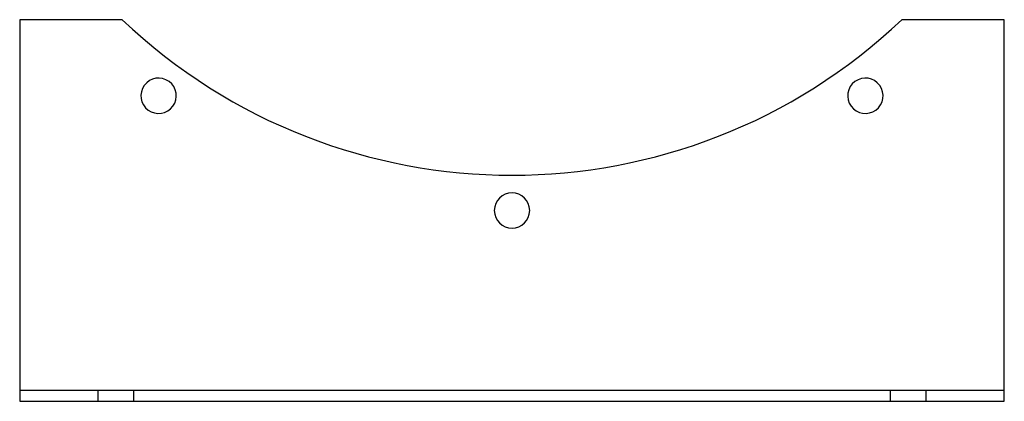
# Model space of a CAD drawing. Header units: millimetres. Extents: x -174 to 174, y -68 to 68.
import ezdxf

# ---------------------------------------------------------------- set-up
doc = ezdxf.new("R2010")
doc.units = ezdxf.units.MM
doc.layers.add('HIDDEN', color=7, linetype='Continuous')
doc.layers.add('THICK', color=7, linetype='Continuous')

msp = doc.modelspace()

# ---------------------------------------------------------------- linework, layer by layer
at = {"layer": 'HIDDEN'}
for p, q in [((-174, 67.5), (-174, 67.5)), ((-137.75, 67.5), (-137.75, 67.5)), ((137.75, 67.5), (137.75, 67.5)), ((174, 67.5), (174, 67.5)), ((-174, -63.5), (174, -63.5)), ((-174, -63.5), (-174, -63.5)), ((-146.25, -67.5), (-146.25, -63.5)), ((-133.75, -63.5), (-133.75, -67.5)), ((133.75, -67.5), (133.75, -63.5)), ((146.25, -63.5), (146.25, -67.5)), ((174, -63.5), (174, -63.5)), ((-174, -67.5), (-174, -67.5)), ((174, -67.5), (174, -67.5))]:
    msp.add_line(p, q, dxfattribs=at)
at = {"layer": 'THICK'}
for p, q in [((-137.75, 67.5), (-174, 67.5)), ((-174, 67.5), (-174, -67.5)), ((174, 67.5), (137.75, 67.5)), ((174, -67.5), (174, 67.5)), ((-174, -67.5), (174, -67.5))]:
    msp.add_line(p, q, dxfattribs=at)
for centre, radius, start, end in [((0, 212.5), 200, 226.4689, 313.5312), ((-124.9, 40.58), 6.25, 324, 144), ((124.9, 40.58), 6.25, 36, 216), ((-124.9, 40.58), 6.25, 144, 324), ((124.9, 40.58), 6.25, 216, 36), ((0, 0), 6.25, 0, 180), ((0, 0), 6.25, 180, 0)]:
    msp.add_arc(centre, radius, start, end, dxfattribs=at)

doc.saveas('drawing.dxf')
